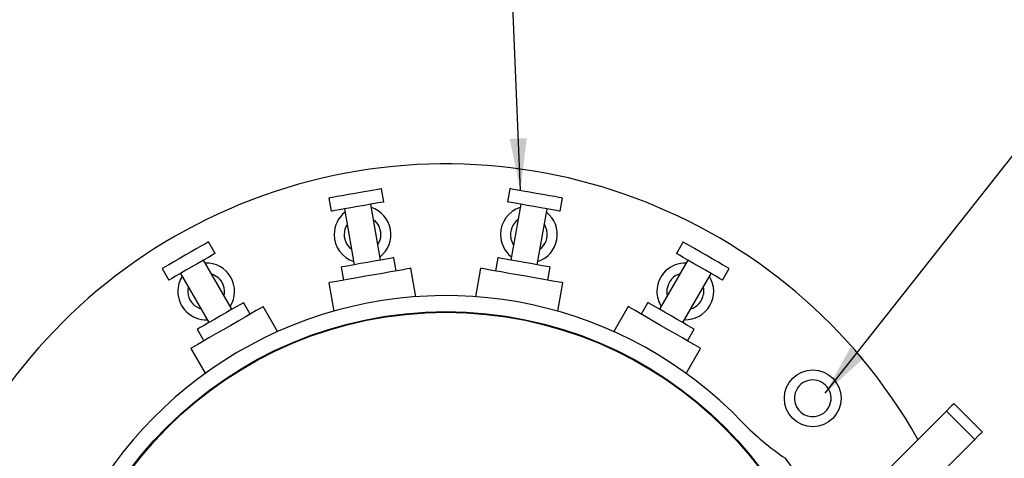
# Model space of a CAD drawing. Header units: inches. Extents: x 0.5 to 16.4, y 0.4 to 10.9.
# Tile 9 of 12: x 4 to 6.9, y 7 to 8.4. Entities that reach past the tile are written whole.
import ezdxf

# ---------------------------------------------------------------- set-up
doc = ezdxf.new("R2010")
doc.units = ezdxf.units.IN
doc.header["$MEASUREMENT"] = 0
doc.layers.add('DIMENSIONS', color=150, linetype='Continuous')
doc.layers.add('OBJECT', color=1, linetype='Continuous')
doc.dimstyles.new('SLDDIMSTYLE1', dxfattribs={"dimtxt": 0.18, "dimasz": 0.156, "dimexe": 0, "dimexo": 0.0625, "dimgap": 0, "dimtad": 0, "dimtih": 1, "dimtoh": 1, "dimdec": 0, "dimrnd": 1e-09, "dimzin": 0, "dimdsep": 46, "dimtxsty": 'Standard', "dimsah": 1, "dimcen": 0.09, "dimadec": 0, "dimazin": 0, "dimtfac": 0.156, "dimtdec": 0, "dimtofl": 0, "dimtmove": 0, "dimatfit": 3, "dimfxl": 0, "dimfrac": 2, "dimtolj": 1, "dimtzin": 0, "dimarcsym": 0})

msp = doc.modelspace()

# ---------------------------------------------------------------- linework, layer by layer
at = {"layer": 'OBJECT', "linetype": 'Continuous', "lineweight": 25}
for p, q in [((5.07807, 7.8165), (5.07112, 7.85589)), ((5.45533, 7.85589), (5.44839, 7.8165)), ((4.91355, 7.82811), (4.9205, 7.78872)), ((5.60596, 7.78872), (5.6129, 7.82811)), ((4.95989, 7.79566), (4.98941, 7.62825)), ((5.06819, 7.64214), (5.03867, 7.80956)), ((5.48778, 7.80956), (5.45826, 7.64214)), ((5.53704, 7.62825), (5.56656, 7.79566)), ((4.57251, 7.66206), (4.55251, 7.6967)), ((5.97394, 7.6967), (5.95394, 7.66206)), ((4.62287, 7.49484), (4.53787, 7.64206)), ((5.11453, 7.60969), (5.10759, 7.64908)), ((5.41887, 7.64908), (5.41192, 7.60969)), ((5.98858, 7.64206), (5.90358, 7.49484)), ((4.41394, 7.6167), (4.43394, 7.58206)), ((4.95002, 7.6213), (4.95696, 7.58191)), ((5.17382, 7.53257), (5.15885, 7.61751)), ((5.3676, 7.61751), (5.35263, 7.53257)), ((5.56949, 7.58191), (5.57644, 7.6213)), ((6.09251, 7.58206), (6.11251, 7.6167)), ((4.46858, 7.60206), (4.55358, 7.45484)), ((5.97287, 7.45484), (6.05787, 7.60206)), ((4.91265, 7.57409), (4.92762, 7.48916)), ((5.59883, 7.48916), (5.61381, 7.57409)), ((4.67751, 7.4802), (4.65751, 7.51484)), ((4.7596, 7.428), (4.71648, 7.5027)), ((5.80997, 7.5027), (5.76679, 7.4279)), ((5.86894, 7.51484), (5.84894, 7.4802)), ((4.51894, 7.43484), (4.53894, 7.4002)), ((5.98751, 7.4002), (6.00751, 7.43484)), ((4.49997, 7.3777), (4.5431, 7.303)), ((5.98331, 7.30292), (6.02648, 7.3777)), ((6.87021, 7.12769), (6.78536, 7.21254)), ((6.76284, 7.19003), (6.49423, 6.92141)), ((6.76284, 7.19003), (6.8477, 7.10517)), ((6.8477, 7.10517), (6.57323, 6.8307))]:
    msp.add_line(p, q, dxfattribs=at)
at = {"layer": 'OBJECT', "linetype": 'Continuous', "lineweight": 25, "flags": 128}
for points in [[(5.07112, 7.85589), (5.06843, 7.85542), (5.06056, 7.85403), (5.04804, 7.85183), (5.03173, 7.84895), (5.01273, 7.8456), (4.99233, 7.842), (4.97194, 7.83841), (4.95294, 7.83506), (4.93663, 7.83218), (4.92411, 7.82997), (4.91623, 7.82858), (4.91355, 7.82811)], [(5.6129, 7.82811), (5.61022, 7.82858), (5.60235, 7.82997), (5.58983, 7.83218), (5.57351, 7.83506), (5.55451, 7.83841), (5.53412, 7.842), (5.51373, 7.8456), (5.49472, 7.84895), (5.47841, 7.85183), (5.46589, 7.85403), (5.45802, 7.85542), (5.45533, 7.85589)], [(5.07807, 7.8165), (5.07538, 7.81603), (5.06751, 7.81464), (5.05499, 7.81243), (5.03867, 7.80956), (5.01967, 7.80621), (4.99928, 7.80261), (4.97889, 7.79901), (4.95989, 7.79566), (4.94357, 7.79279), (4.93105, 7.79058), (4.92318, 7.78919), (4.9205, 7.78872)], [(5.60596, 7.78872), (5.60327, 7.78919), (5.5954, 7.79058), (5.58288, 7.79279), (5.56656, 7.79566), (5.54756, 7.79901), (5.52717, 7.80261), (5.50678, 7.80621), (5.48778, 7.80956), (5.47146, 7.81243), (5.45894, 7.81464), (5.45107, 7.81603), (5.44839, 7.8165)], [(5.04688, 7.76302), (5.04996, 7.76055), (5.06107, 7.74742)], [(5.55836, 7.74913), (5.56041, 7.74576), (5.56636, 7.72961)], [(4.55251, 7.6967), (4.55015, 7.69534), (4.54323, 7.69134), (4.53222, 7.68499), (4.51787, 7.6767), (4.50116, 7.66705), (4.48323, 7.6567), (4.46529, 7.64635), (4.44858, 7.6367), (4.43424, 7.62842), (4.42323, 7.62206), (4.4163, 7.61807), (4.41394, 7.6167)], [(5.46646, 7.68867), (5.46441, 7.69205), (5.45846, 7.70819)], [(6.11251, 7.6167), (6.11015, 7.61807), (6.10323, 7.62206), (6.09222, 7.62842), (6.07787, 7.6367), (6.06116, 7.64635), (6.04323, 7.6567), (6.02529, 7.66705), (6.00858, 7.6767), (5.99424, 7.68499), (5.98323, 7.69134), (5.9763, 7.69534), (5.97394, 7.6967)], [(4.9812, 7.67478), (4.97812, 7.67725), (4.96701, 7.69039)], [(4.57251, 7.66206), (4.57015, 7.6607), (4.56323, 7.6567), (4.55222, 7.65035), (4.53787, 7.64206), (4.52116, 7.63241), (4.50323, 7.62206), (4.48529, 7.61171), (4.46858, 7.60206), (4.45424, 7.59378), (4.44323, 7.58742), (4.4363, 7.58342), (4.43394, 7.58206)], [(5.10759, 7.64908), (5.1049, 7.64861), (5.09703, 7.64722), (5.08451, 7.64502), (5.06819, 7.64214), (5.04919, 7.63879), (5.0288, 7.63519), (5.00841, 7.6316), (4.98941, 7.62825), (4.97309, 7.62537), (4.96057, 7.62316), (4.9527, 7.62177), (4.95002, 7.6213)], [(5.57644, 7.6213), (5.57375, 7.62177), (5.56588, 7.62316), (5.55336, 7.62537), (5.53704, 7.62825), (5.51804, 7.6316), (5.49765, 7.63519), (5.47726, 7.63879), (5.45826, 7.64214), (5.44194, 7.64502), (5.42942, 7.64722), (5.42155, 7.64861), (5.41887, 7.64908)], [(6.09251, 7.58206), (6.09015, 7.58342), (6.08323, 7.58742), (6.07222, 7.59378), (6.05787, 7.60206), (6.04116, 7.61171), (6.02323, 7.62206), (6.00529, 7.63241), (5.98858, 7.64206), (5.97424, 7.65035), (5.96323, 7.6567), (5.9563, 7.6607), (5.95394, 7.66206)], [(5.15885, 7.61751), (5.15616, 7.61703), (5.14821, 7.61563), (5.13534, 7.61336), (5.11812, 7.61032), (5.0973, 7.60665), (5.07379, 7.60251), (5.04861, 7.59807), (5.02288, 7.59353), (4.99771, 7.58909), (4.9742, 7.58495), (4.95338, 7.58128), (4.93616, 7.57824), (4.92329, 7.57597), (4.91534, 7.57457), (4.91265, 7.57409)], [(5.61381, 7.57409), (5.61112, 7.57457), (5.60316, 7.57597), (5.5903, 7.57824), (5.57308, 7.58128), (5.55226, 7.58495), (5.52875, 7.58909), (5.50357, 7.59353), (5.47784, 7.59807), (5.45266, 7.60251), (5.42915, 7.60665), (5.40833, 7.61032), (5.39111, 7.61336), (5.37825, 7.61563), (5.37029, 7.61703), (5.3676, 7.61751), (5.3676, 7.61751)], [(4.56149, 7.60114), (4.56523, 7.59987), (4.58017, 7.59133)], [(5.92721, 7.53576), (5.92644, 7.53963), (5.92637, 7.55684)], [(6.03424, 7.56114), (6.03501, 7.55727), (6.03508, 7.54006)], [(4.71648, 7.5027), (4.71411, 7.50133), (4.70712, 7.49729), (4.6958, 7.49076), (4.68066, 7.48202), (4.66235, 7.47145), (4.64168, 7.45951), (4.61954, 7.44673), (4.59691, 7.43366), (4.57477, 7.42088), (4.5541, 7.40895), (4.53579, 7.39838), (4.52065, 7.38963), (4.50933, 7.3831), (4.50234, 7.37906), (4.49997, 7.3777)], [(4.52996, 7.49576), (4.52622, 7.49702), (4.51128, 7.50557)], [(4.65751, 7.51484), (4.65515, 7.51347), (4.64823, 7.50948), (4.63722, 7.50312), (4.62287, 7.49484), (4.60616, 7.48519), (4.58823, 7.47484), (4.57029, 7.46448), (4.55358, 7.45484), (4.53924, 7.44655), (4.52823, 7.4402), (4.5213, 7.4362), (4.51894, 7.43484)], [(6.02648, 7.3777), (6.02411, 7.37906), (6.01712, 7.3831), (6.0058, 7.38963), (5.99066, 7.39838), (5.97235, 7.40895), (5.95168, 7.42088), (5.92954, 7.43366), (5.90691, 7.44673), (5.88477, 7.45951), (5.8641, 7.47145), (5.84579, 7.48202), (5.83065, 7.49076), (5.81933, 7.49729), (5.81234, 7.50133), (5.80997, 7.5027)], [(6.00751, 7.43484), (6.00515, 7.4362), (5.99823, 7.4402), (5.98722, 7.44655), (5.97287, 7.45484), (5.95616, 7.46448), (5.93823, 7.47484), (5.92029, 7.48519), (5.90358, 7.49484), (5.88924, 7.50312), (5.87823, 7.50948), (5.8713, 7.51347), (5.86894, 7.51484)], [(6.78536, 7.21254), (6.78387, 7.21106), (6.77949, 7.20667), (6.77238, 7.19956), (6.76284, 7.19003)], [(6.8477, 7.10517), (6.85723, 7.11471), (6.86434, 7.12182), (6.86873, 7.1262), (6.87021, 7.12769)]]:
    msp.add_lwpolyline(points, dxfattribs=at)
at = {"layer": 'OBJECT', "linetype": 'Continuous', "lineweight": 25}
for centre, radius in [((5.26323, 6.3057), 1.182), ((5.26323, 6.3057), 1.18), ((6.3625, 7.2281), 0.085)]:
    msp.add_circle(centre, radius, dxfattribs=at)
for centre, radius, start, end in [((5.26323, 6.3057), 1.6245, 29.46522, 270), ((5.01404, 7.7189), 0.085, 128.07249, 180), ((5.01404, 7.7189), 0.085, 308.07249, 71.92751), ((5.51241, 7.7189), 0.085, 108.07249, 180), ((5.51241, 7.7189), 0.085, 288.07249, 51.92751), ((5.51241, 7.7189), 0.055, 126.65824, 191.229), ((5.01404, 7.7189), 0.055, 146.65824, 211.229), ((5.01404, 7.7189), 0.055, 326.65824, 31.229), ((5.51241, 7.7189), 0.055, 306.65824, 11.229), ((5.01404, 7.7189), 0.085, 180, 251.92751), ((5.51241, 7.7189), 0.085, 180, 231.92751), ((4.54573, 7.54845), 0.085, 328.07249, 91.92751), ((5.98073, 7.54845), 0.085, 88.07249, 180), ((4.54573, 7.54845), 0.085, 148.07249, 180), ((4.54573, 7.54845), 0.055, 346.65824, 51.229), ((5.98073, 7.54845), 0.055, 106.65824, 171.229), ((5.98073, 7.54845), 0.085, 268.07249, 31.92751), ((4.54573, 7.54845), 0.055, 166.65824, 231.229), ((5.26323, 6.3057), 1.23, 43.74009, 316.25991), ((4.54573, 7.54845), 0.085, 180, 271.92751), ((5.98073, 7.54845), 0.085, 180, 211.92751), ((5.98073, 7.54845), 0.055, 286.65824, 351.229), ((6.3625, 7.2281), 0.055, 151.229, 331.229), ((6.3625, 7.2281), 0.055, 331.229, 151.229), ((6.69374, 7.67465), 0.75, 223.74009, 236.61767), ((5.26323, 6.3057), 1.26, 323.88324, 36.11676)]:
    msp.add_arc(centre, radius, start, end, dxfattribs=at)

# ---------------------------------------------------------------- leaders
at = {"layer": 'DIMENSIONS'}
for points in [[(5.48686, 7.85033), (5.4592, 8.52065), (5.2092, 8.52065)], [(6.3996, 7.24307), (7.17629, 8.22845), (7.42629, 8.22845)]]:
    msp.add_leader(points, dimstyle='SLDDIMSTYLE1', dxfattribs=at)

doc.saveas('drawing.dxf')
